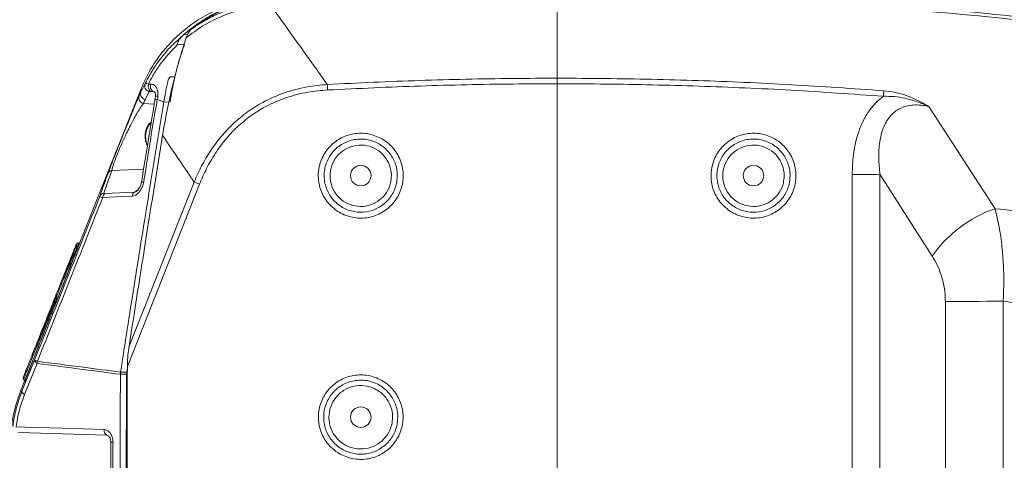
# Model space of a CAD drawing. Header units: millimetres. Extents: x 0 to 8410, y 0 to 5940.
# Tile 190 of 256: x 5117 to 5443, y 3149 to 3295. Entities that reach past the tile are written whole.
import ezdxf

# ---------------------------------------------------------------- set-up
doc = ezdxf.new("R2010")
doc.units = ezdxf.units.MM
doc.header["$LTSCALE"] = 10
doc.styles.add('SLDTEXTSTYLE0', font='TXT', dxfattribs={"width": 0.605})
doc.dimstyles.new('SLDDIMSTYLE0', dxfattribs={"dimtxt": 50, "dimasz": 50, "dimexe": 0, "dimexo": 0.0625, "dimgap": 12.5, "dimtad": 1, "dimtoh": 1, "dimdec": 1, "dimrnd": 1e-09, "dimzin": 12, "dimdsep": 46, "dimtxsty": 'SLDTEXTSTYLE0', "dimsah": 1, "dimcen": 0.09, "dimadec": 0, "dimazin": 0, "dimtfac": 1, "dimtofl": 0, "dimtmove": 0, "dimatfit": 3, "dimfxl": 1, "dimfrac": 2, "dimtolj": 1, "dimtzin": 12, "dimarcsym": 0})

# ---------------------------------------------------------------- blocks, each defined once
blk = doc.blocks.new('*D30')
at = {"color": 7, "linetype": 'Continuous', "lineweight": 0}
for p, q in [((5294.64, 2973.04), (5294.64, 3462.48)), ((6525.14, 3148.04), (6525.14, 3462.48)), ((5294.64, 3447.48), (6525.14, 3447.48))]:
    blk.add_line(p, q, dxfattribs=at)
for points in [[(5294.64, 3447.48), (5344.64, 3439.98), (5344.64, 3454.98)], [(6525.14, 3447.48), (6475.14, 3454.98), (6475.14, 3439.98)]]:
    blk.add_solid(points, dxfattribs=at)
at = {"color": 7, "linetype": 'Continuous', "lineweight": 0, "insert": (5804.86, 3511.93), "char_height": 50, "attachment_point": 1, "style": 'SLDTEXTSTYLE0'}
blk.add_mtext('1230,5', dxfattribs=at)
blk = doc.blocks.new('*D32')
at = {"color": 7, "linetype": 'Continuous', "lineweight": 0}
for p, q in [((5113.69, 3150.35), (5113.69, 3562.48)), ((6610.14, 3179.54), (6610.14, 3562.48)), ((5113.69, 3547.48), (6610.14, 3547.48))]:
    blk.add_line(p, q, dxfattribs=at)
for points in [[(5113.69, 3547.48), (5163.69, 3539.98), (5163.69, 3554.98)], [(6610.14, 3547.48), (6560.14, 3554.98), (6560.14, 3539.98)]]:
    blk.add_solid(points, dxfattribs=at)
at = {"color": 7, "linetype": 'Continuous', "lineweight": 0, "insert": (5756.89, 3611.93), "char_height": 50, "attachment_point": 1, "style": 'SLDTEXTSTYLE0'}
blk.add_mtext('1496,5', dxfattribs=at)
blk = doc.blocks.new('*D35')
at = {"color": 7, "linetype": 'Continuous', "lineweight": 0}
for p, q in [((5294.64, 3305.04), (4468.99, 3305.04)), ((4483.99, 3305.04), (4483.99, 1383.04)), ((4955.74, 1383.04), (4468.99, 1383.04))]:
    blk.add_line(p, q, dxfattribs=at)
for points in [[(4483.99, 3305.04), (4476.49, 3255.04), (4491.49, 3255.04)], [(4483.99, 1383.04), (4491.49, 1433.04), (4476.49, 1433.04)]]:
    blk.add_solid(points, dxfattribs=at)
at = {"color": 7, "linetype": 'Continuous', "lineweight": 0, "insert": (4419.54, 2267.66), "char_height": 50, "attachment_point": 1, "rotation": 90, "style": 'SLDTEXTSTYLE0'}
blk.add_mtext('1922', dxfattribs=at)

msp = doc.modelspace()

# ---------------------------------------------------------------- linework, layer by layer
at = {"color": 7, "linetype": 'Continuous', "lineweight": 0}
for p, q in [((5170.660125, 3289.372847), (5171.026943, 3289.696381)), ((5168.080976, 3275.642202), (5168.082198, 3275.641963)), ((5156.961499, 3271.809265), (5117.047931, 3171.598599)), ((5164.996186, 3270.465061), (5164.504265, 3267.420694)), ((5164.504265, 3267.420694), (5162.274288, 3268.250272)), ((5166.152144, 3267.403171), (5164.504265, 3267.420694)), ((5136.310108, 3220.62473), (5135.852603, 3220.62473)), ((5150.068823, 3177.244708), (5150.125014, 3177.9515)), ((5150.125574, 3177.955434), (5150.125014, 3177.9515)), ((5150.068823, 3177.244708), (5150.068773, 3177.240893))]:
    msp.add_line(p, q, dxfattribs=at)
at = {"color": 8, "linetype": 'Continuous', "lineweight": 0}
for p, q in [((5171.02704, 3289.696381), (5172.352416, 3289.774701)), ((5171.29034, 3286.58633), (5168.8304, 3286.32097)), ((5159.350144, 3273.353145), (5160.104653, 3273.329303)), ((5159.631977, 3270.834968), (5158.28391, 3268.221066)), ((5160.810785, 3270.890519), (5160.060288, 3270.922587)), ((5161.585221, 3270.432756), (5160.810785, 3270.890519)), ((5157.682625, 3266.892359), (5161.296898, 3266.740367)), ((5417.629404, 3265.929505), (5439.59297, 3232.087657)), ((5147.280354, 3244.759962), (5157.766258, 3245.200679)), ((5392.320378, 3133.242175), (5392.320378, 3243.369386)), ((5418.817921, 3216.373012), (5401.512904, 3243.471548)), ((5401.512904, 3243.471548), (5401.512904, 3133.159444)), ((5176.288729, 3240.224406), (5152.383203, 3179.792211)), ((5152.97438, 3186.50727), (5174.50623, 3240.913555)), ((5144.964639, 3237.148687), (5154.73864, 3237.609193)), ((5154.73864, 3237.609193), (5155.945131, 3238.322422)), ((5128.916745, 3202.196762), (5128.496406, 3202.196762)), ((5128.916745, 3202.853486), (5128.916745, 3202.196762)), ((5423.147542, 3132.26001), (5423.147542, 3201.294467)), ((5442.298664, 3201.412365), (5442.298664, 3065.056607)), ((5117.507483, 3171.598599), (5121.679186, 3181.930348)), ((5122.537583, 3180.851504), (5118.365871, 3170.50986)), ((5152.106633, 3177.233383), (5152.162807, 3177.940175)), ((5152.162807, 3177.940175), (5152.38191, 3179.332063)), ((5117.047931, 3171.598599), (5117.507483, 3171.598599)), ((5145.494699, 3157.033488), (5116.346644, 3157.962129)), ((5146.427145, 3156.482145), (5145.494699, 3157.033488))]:
    msp.add_line(p, q, dxfattribs=at)
at = {"color": 8, "linetype": 'Continuous', "lineweight": 0, "flags": 128}
for points in [[(5218.661589, 3271.399662), (5218.648149, 3271.64881), (5218.634812, 3271.895573), (5218.621654, 3272.138283), (5218.60878, 3272.375271), (5218.59627, 3272.604749), (5218.584215, 3272.825167), (5218.572697, 3273.035094), (5218.561796, 3273.232982)], [(5162.449555, 3269.400761), (5162.170483, 3269.390151), (5161.947837, 3269.361422), (5161.790041, 3269.315526), (5161.703056, 3269.254253), (5161.687022, 3269.217059)], [(5402.646197, 3269.311115), (5402.6653, 3269.560144), (5402.684284, 3269.806788), (5402.70297, 3270.049378), (5402.721299, 3270.286128), (5402.739061, 3270.515487), (5402.756197, 3270.735786), (5402.772589, 3270.945594), (5402.788056, 3271.143362)], [(5157.021331, 3240.743205), (5157.037901, 3240.78171), (5157.126116, 3240.845248), (5157.285293, 3240.892813), (5157.509392, 3240.922496), (5157.789903, 3240.933106)], [(5154.008778, 3236.240551), (5150.859196, 3236.092016), (5144.234866, 3235.779569)], [(5130.267972, 3207.225725), (5130.264691, 3207.199142), (5130.274589, 3207.168624), (5130.297203, 3207.135603), (5130.331477, 3207.101509), (5130.375808, 3207.068131), (5130.428125, 3207.036898), (5130.485983, 3207.00936), (5130.546676, 3206.986711)], [(5128.638042, 3203.091786), (5128.634762, 3203.065321), (5128.64466, 3203.034923), (5128.667274, 3203.002021), (5128.701548, 3202.968165), (5128.745879, 3202.934906), (5128.798195, 3202.903673), (5128.856052, 3202.876136), (5128.916745, 3202.853486)], [(5423.147542, 3201.294467), (5425.010813, 3201.320693), (5427.079601, 3201.344177), (5429.329319, 3201.364443), (5431.733204, 3201.38149), (5434.262676, 3201.394841), (5436.887665, 3201.404616), (5439.576967, 3201.410458), (5442.298664, 3201.412365)], [(5121.209019, 3183.569357), (5121.148325, 3183.592007), (5121.090468, 3183.619663), (5121.038151, 3183.650896), (5120.99382, 3183.684394), (5120.959546, 3183.718488), (5120.936932, 3183.751628), (5120.927034, 3183.782265), (5120.930314, 3183.808968)], [(5122.537583, 3180.851504), (5122.319315, 3181.008145), (5122.128847, 3181.162402), (5121.968646, 3181.312248), (5121.840786, 3181.455657), (5121.746924, 3181.59084), (5121.688274, 3181.716129), (5121.665597, 3181.829736), (5121.679186, 3181.930348)], [(5150.125014, 3177.9515), (5151.337983, 3177.944705), (5152.162807, 3177.940175)], [(5152.106633, 3177.233383), (5151.281809, 3177.238032), (5150.068823, 3177.244708)], [(5152.485313, 3079.272315), (5152.335493, 3091.515705), (5152.21495, 3103.760049), (5152.123691, 3116.004989), (5152.06171, 3128.250405), (5152.029017, 3140.49618), (5152.025605, 3152.742073), (5152.051477, 3164.987847), (5152.106633, 3177.233383)], [(5117.507483, 3171.598599), (5117.493207, 3171.496794), (5117.515397, 3171.381876), (5117.573762, 3171.255395), (5117.667544, 3171.1189), (5117.79552, 3170.97418), (5117.956026, 3170.823023), (5118.146972, 3170.667693), (5118.365871, 3170.50986)], [(5115.53696, 3159.8479), (5118.59999, 3159.750149), (5130.85213, 3159.359619), (5144.685013, 3158.918545)]]:
    msp.add_lwpolyline(points, dxfattribs=at)
at = {"color": 7, "linetype": 'Continuous', "lineweight": 0, "flags": 128}
msp.add_lwpolyline([(5150.068773, 3177.240893), (5150.013583, 3164.990232), (5149.987701, 3152.739212), (5149.991127, 3140.488193), (5150.023861, 3128.237173), (5150.085902, 3115.986511), (5150.17725, 3103.736446), (5150.297902, 3091.486857), (5150.447858, 3079.238221)], dxfattribs=at)
at = {"color": 7, "linetype": 'Continuous', "lineweight": 0}
for centre in [(5229.640959, 3243.044765), (5359.640959, 3243.044765), (5229.640959, 3163.044765)]:
    msp.add_circle(centre, 3.4, dxfattribs=at)
at = {"color": 8, "linetype": 'Continuous', "lineweight": 0}
for centre, radius, start, end in [((5160.123881, 3272.765257), 1.99198, 155.57887519, 255.70334308), ((5161.607794, 3272.693748), 2.351975, 163.71839208, 228.85553294), ((5162.364999, 3272.66215), 2.356747, 163.5557674, 228.74022886), ((5158.159657, 3268.818046), 1.983893, 159.56621439, 256.08675314), ((5158.761998, 3270.147281), 1.98466, 159.59073827, 256.06082661), ((5165.275024, 3255.966729), 6.860997, 136.54922702, 204.25499449), ((5147.650582, 3242.902215), 1.894279, 101.27074205, 157.67576913), ((5393.010375, 3594.904655), 351.535947, 269.8875394, 271.38593666), ((5135.755875, 3138.03507), 109.934402, 68.36451179, 69.36054434), ((5145.012856, 3235.397221), 1.901319, 101.38884261, 157.5591305), ((5146.089323, 3235.670151), 1.857682, 127.25930121, 176.62332086), ((5155.8628, 3236.130777), 1.85727, 127.24867818, 176.6115447), ((5453.224266, 3192.477012), 41.890517, 108.98998651, 145.21913076), ((5128.461383, 3201.932239), 0.266832, 82.45788126, 155.95613323), ((5129.03588, 3203.328386), 0.285551, 165.46311109, 261.28981453), ((5128.968183, 3202.668435), 0.474469, 263.77620876, 311.20079082), ((5128.898907, 3202.544027), 0.510775, 8.6300406, 79.42593587), ((5109.848429, 3149.779538), 34.25845, 68.05477261, 69.79754929), ((5127.188803, 3180.46035), 4.667639, 166.42822731, 175.1929038), ((5152.127329, 3175.934956), 2.005533, 82.99352585, 88.98638915), ((5152.093013, 3132.044735), 45.188651, 89.65137285, 89.98272993), ((5146.788467, 3158.705619), 2.114203, 174.21981872, 232.27002387), ((5147.408697, 3099.513176), 55.202401, 89.76318967, 90.5045576)]:
    msp.add_arc(centre, radius, start, end, dxfattribs=at)
at = {"color": 7, "linetype": 'Continuous', "lineweight": 0}
for centre, radius, start, end in [((5136.310297, 3221.087491), 0.462761, 269.97733374, 297.79850996), ((5161.640959, 3153.837378), 48, 158.28278217, 180)]:
    msp.add_arc(centre, radius, start, end, dxfattribs=at)
at = {"color": 8, "linetype": 'Continuous', "lineweight": 0}
for centre, major_axis, start_param, end_param in [((9073.802779, 2153.635014), (3929.230325, -1076.802932), 3.1017230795, 3.1031572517), ((8347.575756, 3974.783471), (3211.020015, 879.977879), 2.9681084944, 2.9761782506)]:
    msp.add_ellipse(centre, major_axis=major_axis, ratio=0.2467119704, start_param=start_param, end_param=end_param, dxfattribs=at)
at = {"color": 7, "linetype": 'Continuous', "lineweight": 0}
msp.add_ellipse((8277.427274, 3148.044765), major_axis=(0, 4000), ratio=0.7812856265, start_param=1.5628593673, end_param=1.5881568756, dxfattribs=at)
for points, knots in [([(5198.46761, 3301.954195), (5197.484063, 3301.883636), (5195.244508, 3301.722971), (5191.803378, 3301.121533), (5188.180829, 3300.227677), (5184.684274, 3299.062808), (5181.330247, 3297.656019), (5178.134821, 3296.022615), (5175.112111, 3294.183022), (5172.274504, 3292.157858), (5169.632571, 3289.969063), (5167.19495, 3287.639625), (5164.968518, 3285.193724), (5162.957423, 3282.657321), (5161.165764, 3280.057434), (5159.588622, 3277.425964), (5158.244811, 3274.790914), (5157.38381, 3272.919628), (5157.013228, 3271.920882), (5156.970972, 3271.807)], [0, 0, 0, 0, 0.054618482, 0.1243673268, 0.193240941, 0.2612447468, 0.3283729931, 0.3946099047, 0.4599280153, 0.5242871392, 0.5876335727, 0.6498981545, 0.7109922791, 0.7707997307, 0.8291705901, 0.8859099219, 0.9407404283, 0.9932429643, 1, 1, 1, 1]), ([(5198.457433, 3301.608846), (5196.363981, 3301.326237), (5192.177261, 3300.761045), (5185.915576, 3298.748505), (5179.693289, 3295.903764), (5175.700535, 3293.081964), (5173.704522, 3291.671321)], [0, 0, 0, 0, 0.2455746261, 0.4911276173, 0.7456102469, 1, 1, 1, 1]), ([(5183.646252, 3297.833845), (5182.823043, 3297.449748), (5181.210183, 3296.69721), (5178.831046, 3295.389028), (5177.291756, 3294.404278), (5176.517384, 3293.908879)], [0, 0, 0, 0, 0.3412587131, 0.6686066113, 1, 1, 1, 1]), ([(5176.517384, 3293.908879), (5175.557059, 3293.248083), (5173.691652, 3291.964502), (5171.897476, 3290.437346), (5171.026954, 3289.696381)], [0, 0, 0, 0, 0.5148069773, 1, 1, 1, 1]), ([(5171.84926, 3288.690016), (5171.037983, 3286.127108), (5169.415405, 3281.001216), (5167.33954, 3272.992514), (5165.503305, 3264.78834), (5164.528096, 3259.162991), (5164.040493, 3256.350324)], [0, 0, 0, 0, 0.2482628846, 0.4965330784, 0.7482671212, 1, 1, 1, 1]), ([(5168.8304, 3286.32097), (5168.832609, 3286.328004), (5168.993649, 3286.840933), (5169.448605, 3288.029467), (5170.211658, 3288.875569), (5170.660125, 3289.372847)], [0, 0, 0, 0, 0.0057000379, 0.4156228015, 1, 1, 1, 1]), ([(5173.704522, 3291.671321), (5173.347221, 3291.31989), (5172.583792, 3290.569003), (5172.104326, 3289.342493), (5171.84926, 3288.690016)], [0, 0, 0, 0, 0.4680215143, 1, 1, 1, 1]), ([(5168.080976, 3275.642202), (5167.765927, 3275.717971), (5167.353937, 3275.817055), (5166.83404, 3275.791997), (5166.575773, 3275.699957), (5166.356225, 3275.516543), (5165.99736, 3274.943828), (5165.53312, 3273.228815), (5165.221529, 3271.624965), (5164.996186, 3270.465061)], [0, 0, 0, 0, 0.165097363, 0.2158983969, 0.2509331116, 0.2862845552, 0.3302641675, 0.5156469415, 1, 1, 1, 1]), ([(5156.901924, 3270.839378), (5157.049434, 3271.158213), (5157.478271, 3272.085117), (5157.980589, 3272.993139), (5158.310121, 3273.588822)], [0, 0, 0, 0, 0.3439784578, 1, 1, 1, 1]), ([(5145.898281, 3243.621752), (5145.979149, 3243.840473), (5146.140802, 3244.277687), (5146.520655, 3245.271517), (5147.013123, 3246.541683), (5147.761635, 3248.453704), (5148.82123, 3251.135355), (5149.981125, 3254.049843), (5150.947006, 3256.46514), (5151.837221, 3258.683475), (5152.74915, 3260.945127), (5153.737428, 3263.381726), (5154.666079, 3265.649791), (5155.634618, 3267.984409), (5156.052155, 3268.941301), (5156.300599, 3269.510672)], [0, 0, 0, 0, 0.0523590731, 0.1046632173, 0.1574902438, 0.2102591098, 0.3010650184, 0.3849818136, 0.4419572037, 0.4990077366, 0.5755084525, 0.6521132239, 0.7523333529, 0.8526332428, 1, 1, 1, 1]), ([(5161.366006, 3270.714686), (5161.385701, 3270.706034), (5161.438464, 3270.682857), (5161.5734, 3270.514082), (5161.705855, 3270.090531), (5161.753581, 3269.624976), (5161.686425, 3269.307731), (5161.666827, 3269.215152)], [0, 0, 0, 0, 0.16061550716, 0.43031047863, 0.6611669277, 0.90112134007, 1, 1, 1, 1]), ([(5161.688646, 3269.216702), (5161.646885, 3268.952056), (5161.585767, 3268.564738), (5161.529447, 3268.175897), (5161.511609, 3268.052742)], [0, 0, 0, 0, 0.6832785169, 1, 1, 1, 1]), ([(5164.504265, 3267.420694), (5162.736314, 3256.692608), (5159.38946, 3236.383601), (5154.603376, 3206.55839), (5151.61207, 3187.450753), (5150.125574, 3177.955434)], [0, 0, 0, 0, 0.36032561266, 0.68212123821, 1, 1, 1, 1]), ([(5161.514288, 3268.053338), (5160.852493, 3264.073457), (5159.339828, 3254.976625), (5157.868834, 3245.861732), (5157.041402, 3240.734622)], [0, 0, 0, 0, 0.43750195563, 1, 1, 1, 1]), ([(5162.280785, 3268.247888), (5162.099478, 3268.238861), (5161.736867, 3268.220808), (5161.503042, 3268.137385), (5161.533732, 3268.06472), (5161.5401, 3268.049643)], [0, 0, 0, 0, 0.44212391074, 0.88424540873, 1, 1, 1, 1]), ([(5160.300789, 3260.724113), (5160.114524, 3260.597743), (5159.671953, 3260.297485), (5159.112682, 3259.523936), (5158.632442, 3258.494506), (5158.344499, 3257.298269), (5158.23621, 3256.227347), (5158.30376, 3255.595098), (5158.326516, 3255.382106)], [0, 0, 0, 0, 0.13605994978, 0.3232809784, 0.51541060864, 0.70874204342, 0.90188083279, 1, 1, 1, 1]), ([(5164.040493, 3256.350324), (5162.231974, 3245.153021), (5158.476293, 3221.900014), (5154.852937, 3198.591666), (5152.97438, 3186.50727)], [0, 0, 0, 0, 0.48154214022, 1, 1, 1, 1]), ([(5158.326516, 3255.382106), (5158.339425, 3255.174217), (5158.378639, 3254.542732), (5158.608262, 3253.664594), (5158.895436, 3253.101592), (5159.011615, 3252.873823)], [0, 0, 0, 0, 0.2261410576, 0.6869275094, 1, 1, 1, 1]), ([(5157.019677, 3240.739867), (5157.019396, 3240.735895), (5156.995602, 3240.398362), (5156.778713, 3239.734278), (5156.387264, 3238.87977), (5155.944228, 3238.277267), (5155.585923, 3237.946479), (5155.449235, 3237.872649), (5155.413033, 3237.853095)], [0, 0, 0, 0, 0.0035397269, 0.3007475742, 0.5573016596, 0.7763169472, 0.9407566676, 1, 1, 1, 1]), ([(5136.774609, 3220.9398), (5136.728298, 3220.840123), (5136.635722, 3220.640866), (5136.007681, 3219.100559), (5135.079627, 3216.795748), (5133.865427, 3213.761623), (5132.472288, 3210.267572), (5131.293182, 3207.300707), (5130.447036, 3205.164424), (5129.853357, 3203.660964), (5129.543643, 3202.870662), (5129.381251, 3202.456281)], [0, 0, 0, 0, 0.1186921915, 0.2372677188, 0.3603830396, 0.4907747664, 0.6315048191, 0.776125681, 0.8483078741, 0.9204629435, 1, 1, 1, 1]), ([(5130.267972, 3207.225725), (5130.28821, 3207.276756), (5130.71167, 3208.34454), (5131.60043, 3210.581758), (5132.883499, 3213.799528), (5134.00354, 3216.597739), (5134.862039, 3218.729106), (5135.44483, 3220.158028), (5135.530864, 3220.343167), (5135.573903, 3220.435783)], [0, 0, 0, 0, 0.0092484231, 0.1935186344, 0.3730053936, 0.5392067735, 0.6961772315, 0.8480102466, 1, 1, 1, 1]), ([(5135.852603, 3220.62473), (5135.852603, 3220.62473), (5135.852604, 3220.624731), (5135.70372, 3220.293994), (5135.146835, 3218.877138), (5134.280556, 3216.657772), (5133.334157, 3214.218535), (5132.684191, 3212.534495), (5132.434258, 3211.886928)], [0, 0, 0, 0, 0.0000040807, 0.2083579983, 0.4163165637, 0.6310880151, 0.8581416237, 1, 1, 1, 1]), ([(5128.759471, 3203.400061), (5128.866605, 3203.673773), (5129.216737, 3204.568312), (5129.762411, 3205.94963), (5130.196962, 3207.046488), (5130.267972, 3207.225725)], [0, 0, 0, 0, 0.2694541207, 0.8806217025, 1, 1, 1, 1]), ([(5129.381251, 3202.456281), (5129.225097, 3202.072134), (5128.912731, 3201.303697), (5128.263201, 3199.691699), (5127.467155, 3197.707743), (5126.524795, 3195.351995), (5125.517657, 3192.829418), (5124.484653, 3190.238372), (5123.451124, 3187.642924), (5122.470797, 3185.178113), (5121.562491, 3182.890873), (5120.756045, 3180.856226), (5120.046254, 3179.06028), (5119.452885, 3177.552676), (5118.980288, 3176.343269), (5118.637556, 3175.455158), (5118.425187, 3174.889191), (5118.406375, 3174.816195), (5118.396969, 3174.779698)], [0, 0, 0, 0, 0.0576722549, 0.1153661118, 0.1851579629, 0.2549736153, 0.3242097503, 0.3934618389, 0.4613234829, 0.5291691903, 0.5916308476, 0.6540822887, 0.7130335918, 0.7719627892, 0.8289419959, 0.8859054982, 0.9429549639, 1, 1, 1, 1]), ([(5120.930314, 3183.808968), (5121.221533, 3184.542567), (5121.819951, 3186.05002), (5122.785547, 3188.477307), (5123.759493, 3190.922533), (5124.704168, 3193.291242), (5125.581043, 3195.486863), (5126.387149, 3197.501112), (5127.104502, 3199.288831), (5127.736458, 3200.857379), (5128.057312, 3201.646489), (5128.217703, 3202.040956)], [0, 0, 0, 0, 0.11257707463, 0.23133161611, 0.35011446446, 0.46226304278, 0.57438897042, 0.68066084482, 0.78690800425, 0.89347778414, 1, 1, 1, 1]), ([(5128.217703, 3202.040956), (5128.237819, 3202.090537), (5128.278002, 3202.18958), (5128.370635, 3202.420136), (5128.476819, 3202.685913), (5128.570186, 3202.920451), (5128.621739, 3203.050621), (5128.638042, 3203.091786)], [0, 0, 0, 0, 0.21416012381, 0.42779913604, 0.65317788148, 0.89032155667, 1, 1, 1, 1]), ([(5128.638042, 3203.091786), (5128.667016, 3203.165043), (5128.714231, 3203.284418), (5128.746864, 3203.367835), (5128.759471, 3203.400061)], [0, 0, 0, 0, 0.61368162, 1, 1, 1, 1]), ([(5152.97438, 3186.50727), (5152.838782, 3185.530679), (5152.566421, 3183.56911), (5152.405611, 3181.311014), (5152.386962, 3180.04701), (5152.383203, 3179.792211)], [0, 0, 0, 0, 0.4418459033, 0.8874865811, 1, 1, 1, 1]), ([(5117.826068, 3175.856993), (5117.829714, 3175.875094), (5117.838322, 3175.91784), (5117.988049, 3176.32324), (5118.273814, 3177.068619), (5118.685347, 3178.124785), (5119.21096, 3179.463476), (5119.846571, 3181.073821), (5120.438536, 3182.569133), (5120.813378, 3183.514156), (5120.930314, 3183.808968)], [0, 0, 0, 0, 0.1000397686, 0.2362466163, 0.3724794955, 0.5091390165, 0.6458302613, 0.7901494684, 0.9345343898, 1, 1, 1, 1]), ([(5117.91333, 3175.520942), (5117.923098, 3175.511123), (5117.959037, 3175.474999), (5118.012688, 3175.454694), (5118.051089, 3175.451081), (5118.052316, 3175.450966)], [0, 0, 0, 0, 0.2654307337, 0.97654281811, 1, 1, 1, 1]), ([(5118.03836, 3175.443933), (5118.066457, 3175.439946), (5118.15777, 3175.426989), (5118.275358, 3175.337908), (5118.364144, 3175.230291), (5118.388242, 3175.16333), (5118.396356, 3175.140783)], [0, 0, 0, 0, 0.1696870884, 0.5514658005, 0.8489759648, 1, 1, 1, 1]), ([(5114.4593, 3159.98821), (5114.785158, 3161.973002), (5115.444866, 3165.991268), (5116.814413, 3169.714453), (5117.507483, 3171.598599)], [0, 0, 0, 0, 0.4939424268, 1, 1, 1, 1]), ([(5146.088235, 3156.835005), (5146.142539, 3156.801585), (5146.262831, 3156.727554), (5146.546534, 3156.362463), (5146.788562, 3155.783828), (5146.926841, 3155.193637), (5146.90608, 3154.822848), (5146.900041, 3154.714987)], [0, 0, 0, 0, 0.1803017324, 0.3993966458, 0.6318630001, 0.8929103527, 1, 1, 1, 1]), ([(5146.925094, 3154.713556), (5146.923597, 3154.150452), (5146.894152, 3143.067412), (5146.907691, 3130.634695), (5147.009236, 3118.76706), (5147.020776, 3117.418453)], [0, 0, 0, 0, 0.04529560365, 0.89150994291, 1, 1, 1, 1])]:
    msp.add_open_spline(points, degree=3, knots=knots, dxfattribs=at)
at = {"color": 8, "linetype": 'Continuous', "lineweight": 0}
for points, knots in [([(5199.773258, 3300.517842), (5214.762694, 3301.338305), (5244.74495, 3302.979416), (5289.784459, 3303.724322), (5334.946892, 3303.219068), (5380.195142, 3301.291008), (5425.499729, 3298.08998), (5455.595043, 3294.796688), (5470.64097, 3293.150231)], [0, 0, 0, 0, 0.1659693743, 0.3319762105, 0.497945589, 0.6652842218, 0.8326613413, 1, 1, 1, 1]), ([(5470.64097, 3292.074964), (5455.722179, 3293.709813), (5425.881213, 3296.979884), (5380.960272, 3300.17406), (5335.848461, 3302.126398), (5290.573467, 3302.662349), (5245.172898, 3301.929887), (5214.950411, 3300.278052), (5199.840909, 3299.452231)], [0, 0, 0, 0, 0.1659687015, 0.3319750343, 0.4979436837, 0.6652829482, 0.8326607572, 1, 1, 1, 1]), ([(5198.403163, 3299.344942), (5195.853092, 3299.03237), (5190.680955, 3298.398402), (5183.630386, 3295.954024), (5177.247, 3292.751406), (5173.660309, 3290.052693), (5171.84926, 3288.690016)], [0, 0, 0, 0, 0.2647929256, 0.5370617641, 0.7662458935, 1, 1, 1, 1]), ([(5173.704522, 3291.671321), (5175.145721, 3292.628581), (5178.045247, 3294.554476), (5183.568766, 3297.220065), (5189.05004, 3299.024595), (5194.313317, 3300.068791), (5197.022074, 3300.309111), (5198.376438, 3300.42927)], [0, 0, 0, 0, 0.1956717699, 0.393669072, 0.6923520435, 0.8461776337, 1, 1, 1, 1]), ([(5199.840909, 3299.452231), (5201.771046, 3296.749728), (5206.676703, 3289.881019), (5212.917948, 3281.140342), (5217.229956, 3275.098967), (5218.561796, 3273.232982)], [0, 0, 0, 0, 0.309544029, 0.7867404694, 1, 1, 1, 1]), ([(5158.310121, 3273.588822), (5158.995657, 3274.905002), (5160.372686, 3277.5488), (5163.108646, 3281.55095), (5166.456512, 3285.608804), (5169.252517, 3288.112432), (5170.660125, 3289.372847)], [0, 0, 0, 0, 0.2204395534, 0.4427947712, 0.7194831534, 1, 1, 1, 1]), ([(5168.8304, 3286.32097), (5167.071488, 3284.456996), (5164.346984, 3281.569755), (5161.332336, 3277.097069), (5160.012664, 3274.6045), (5159.350144, 3273.353145)], [0, 0, 0, 0, 0.4756408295, 0.7367538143, 1, 1, 1, 1]), ([(5168.082198, 3275.641963), (5168.158001, 3275.952237), (5168.537131, 3277.50407), (5169.528657, 3281.215052), (5170.603028, 3284.490752), (5171.29034, 3286.58633)], [0, 0, 0, 0, 0.08259659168, 0.41310578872, 1, 1, 1, 1]), ([(5166.540509, 3267.399118), (5166.756886, 3268.776088), (5167.194528, 3271.561133), (5167.783302, 3274.271755), (5168.080976, 3275.642202)], [0, 0, 0, 0, 0.4944161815, 1, 1, 1, 1]), ([(5158.310121, 3273.588822), (5158.373601, 3273.596542), (5158.492529, 3273.611007), (5158.972698, 3273.476555), (5159.283058, 3273.375079), (5159.350144, 3273.353145)], [0, 0, 0, 0, 0.4729614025, 0.8860782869, 1, 1, 1, 1]), ([(5160.104653, 3273.329303), (5160.295528, 3273.309653), (5160.832622, 3273.25436), (5161.607104, 3272.81244), (5162.246192, 3271.92468), (5162.572183, 3270.739964), (5162.490574, 3269.848727), (5162.449555, 3269.400761)], [0, 0, 0, 0, 0.1197793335, 0.337039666, 0.5555150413, 0.7765865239, 1, 1, 1, 1]), ([(5174.50623, 3240.913555), (5175.296124, 3242.706845), (5176.877601, 3246.297258), (5179.887716, 3251.360491), (5183.399063, 3256.116246), (5187.491828, 3260.427818), (5192.098351, 3264.22374), (5197.664411, 3267.742923), (5204.271852, 3270.604288), (5211.491999, 3272.545496), (5216.320147, 3273.014998), (5218.561796, 3273.232982)], [0, 0, 0, 0, 0.1016122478, 0.2034416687, 0.3049402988, 0.4078361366, 0.5111179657, 0.6139644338, 0.7485725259, 0.8832653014, 1, 1, 1, 1]), ([(5218.561796, 3273.232982), (5228.771011, 3273.718271), (5249.190643, 3274.688908), (5279.850301, 3275.3031), (5310.558086, 3275.304683), (5341.301569, 3274.612108), (5372.069909, 3273.301099), (5392.549078, 3271.862579), (5402.788056, 3271.143362)], [0, 0, 0, 0, 0.1663064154, 0.3326324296, 0.4989387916, 0.6659525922, 0.8329861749, 1, 1, 1, 1]), ([(5402.646197, 3269.311115), (5392.464033, 3270.027222), (5372.098511, 3271.45952), (5341.500974, 3272.768549), (5310.841416, 3273.466761), (5280.130402, 3273.472439), (5249.380485, 3272.860288), (5228.900818, 3271.886518), (5218.661589, 3271.399662)], [0, 0, 0, 0, 0.1663060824, 0.33263166, 0.4989376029, 0.6659517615, 0.8329857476, 1, 1, 1, 1]), ([(5156.300599, 3269.510672), (5156.4382, 3269.816187), (5156.637755, 3270.25926), (5156.83934, 3270.701943), (5156.901924, 3270.839378)], [0, 0, 0, 0, 0.68953893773, 1, 1, 1, 1]), ([(5156.901924, 3270.839378), (5156.920917, 3271.131838), (5156.958124, 3271.704765), (5156.962633, 3271.774921), (5156.96484, 3271.809265)], [0, 0, 0, 0, 0.5104659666, 1, 1, 1, 1]), ([(5160.060288, 3270.922587), (5160.034688, 3270.923362), (5159.916184, 3270.926949), (5159.727596, 3270.911993), (5159.665167, 3270.861703), (5159.631977, 3270.834968)], [0, 0, 0, 0, 0.1143109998, 0.5291354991, 1, 1, 1, 1]), ([(5161.357494, 3270.69895), (5161.272427, 3270.755647), (5161.106693, 3270.866109), (5160.90766, 3270.882528), (5160.810785, 3270.890519)], [0, 0, 0, 0, 0.5132744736, 1, 1, 1, 1]), ([(5162.449555, 3269.400761), (5162.476884, 3268.826771), (5162.504213, 3268.252772), (5162.267795, 3268.252775), (5162.267791, 3268.252775)], [0, 0, 0, 0, 0.9999842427, 1, 1, 1, 1]), ([(5218.661589, 3271.399662), (5216.49002, 3271.211873), (5211.821376, 3270.808147), (5204.835144, 3268.988776), (5198.451032, 3266.258932), (5193.085363, 3262.868197), (5188.65861, 3259.198118), (5184.734138, 3255.015486), (5181.381713, 3250.391048), (5178.520997, 3245.460941), (5177.032286, 3241.968668), (5176.288729, 3240.224406)], [0, 0, 0, 0, 0.1170064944, 0.251551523, 0.3860020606, 0.4886063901, 0.5916710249, 0.6943318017, 0.7960631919, 0.89814109, 1, 1, 1, 1]), ([(5392.320378, 3243.369386), (5392.390883, 3245.565433), (5392.531761, 3249.953374), (5393.73395, 3255.69204), (5395.507697, 3260.454458), (5397.494664, 3264.020187), (5399.884896, 3266.992387), (5401.6682, 3268.588379), (5402.631688, 3269.300393), (5402.646197, 3269.311115)], [0, 0, 0, 0, 0.2275623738, 0.4546944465, 0.6041188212, 0.7533312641, 0.8757805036, 0.9981294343, 1, 1, 1, 1]), ([(5417.629404, 3265.929505), (5417.61801, 3265.934831), (5416.376273, 3266.515295), (5413.823184, 3267.582985), (5410.021837, 3268.666409), (5406.261197, 3269.287947), (5403.85986, 3269.303337), (5402.646197, 3269.311115)], [0, 0, 0, 0, 0.0024910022, 0.2714848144, 0.5442211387, 0.7696440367, 1, 1, 1, 1]), ([(5402.788056, 3271.143362), (5404.038391, 3270.997927), (5406.576253, 3270.70273), (5410.361376, 3269.588506), (5414.070484, 3267.993387), (5416.451663, 3266.651934), (5417.619361, 3265.935666), (5417.629404, 3265.929505)], [0, 0, 0, 0, 0.2309687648, 0.4688080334, 0.7309587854, 0.9976861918, 1, 1, 1, 1]), ([(5157.682625, 3266.892359), (5157.316082, 3266.412992), (5156.703635, 3265.612033), (5155.522833, 3263.638028), (5154.463735, 3261.719595), (5153.382095, 3259.631337), (5152.432409, 3257.707846), (5151.526134, 3255.7939), (5150.583387, 3253.729558), (5149.489875, 3251.213358), (5148.578771, 3248.939205), (5148.000506, 3247.354778), (5147.753555, 3246.610844), (5147.440465, 3245.594294), (5147.357383, 3245.161359), (5147.280354, 3244.759962)], [0, 0, 0, 0, 0.1520353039, 0.2540312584, 0.3584069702, 0.4351248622, 0.5136401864, 0.5693779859, 0.6265860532, 0.7078791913, 0.7948245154, 0.8408809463, 0.8887866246, 0.8968880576, 1, 1, 1, 1]), ([(5162.280785, 3268.247888), (5162.280781, 3268.247848), (5162.157279, 3266.930478), (5160.823213, 3260.581742), (5159.530755, 3251.409129), (5158.232383, 3243.595844), (5157.789903, 3240.933106)], [0, 0, 0, 0, 0.0000042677, 0.14148577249, 0.70742148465, 1, 1, 1, 1]), ([(5417.629404, 3265.929505), (5416.976118, 3266.064606), (5415.528928, 3266.363886), (5413.233273, 3266.50662), (5410.94485, 3266.290854), (5408.8884, 3265.679296), (5407.439404, 3264.935344), (5406.10928, 3263.98132), (5404.913676, 3262.822031), (5403.95331, 3261.485042), (5402.953933, 3259.702385), (5402.061169, 3257.403581), (5401.254997, 3253.52019), (5400.982421, 3248.830311), (5401.335941, 3245.259169), (5401.512904, 3243.471548)], [0, 0, 0, 0, 0.0589807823, 0.1306569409, 0.2021707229, 0.2602427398, 0.3182549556, 0.3442665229, 0.4039822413, 0.4637874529, 0.4887310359, 0.5844481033, 0.6804532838, 0.8400432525, 1, 1, 1, 1]), ([(5174.50623, 3240.913555), (5172.952648, 3243.205917), (5169.463225, 3248.354675), (5165.97543, 3253.497319), (5164.040493, 3256.350324)], [0, 0, 0, 0, 0.4452261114, 1, 1, 1, 1]), ([(5219.671985, 3233.101413), (5219.280538, 3233.524152), (5218.352113, 3234.526792), (5217.188478, 3236.356395), (5216.239117, 3238.53601), (5215.682289, 3240.850066), (5215.512329, 3243.223444), (5215.752218, 3245.591299), (5216.378377, 3247.887726), (5217.389108, 3250.043004), (5218.7409, 3252.002682), (5220.408532, 3253.701823), (5222.33294, 3255.103404), (5224.468971, 3256.154442), (5226.748345, 3256.839958), (5229.111263, 3257.125002), (5231.488314, 3257.017723), (5233.8121, 3256.505397), (5236.199355, 3255.54488), (5238.369736, 3254.143832), (5240.228079, 3252.362873), (5241.651644, 3250.45514), (5242.726912, 3248.332205), (5243.438481, 3246.061259), (5243.750155, 3243.701878), (5243.669367, 3241.323063), (5243.181875, 3238.993181), (5242.317558, 3236.775102), (5241.085652, 3234.738029), (5239.535547, 3232.931288), (5237.698607, 3231.417096), (5235.637845, 3230.225677), (5233.403618, 3229.404723), (5231.064921, 3228.962289), (5228.685588, 3228.927289), (5226.331519, 3229.282155), (5224.079032, 3230.040429), (5221.768738, 3231.236166), (5220.42429, 3232.432171), (5219.671985, 3233.101413)], [0, 0, 0, 0, 0.01956723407, 0.04640905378, 0.07325028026, 0.10009779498, 0.12694465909, 0.1537984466, 0.18065374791, 0.20751358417, 0.23437225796, 0.26123153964, 0.28809023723, 0.31494219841, 0.34179439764, 0.36863720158, 0.39548003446, 0.42231617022, 0.44915216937, 0.48259466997, 0.5094481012, 0.53630038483, 0.56314999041, 0.58999829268, 0.61685257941, 0.64370535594, 0.67056332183, 0.69742047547, 0.72427683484, 0.75113411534, 0.77798675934, 0.80483949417, 0.83168793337, 0.85853598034, 0.88537906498, 0.91222220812, 0.93906155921, 0.9659010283, 1, 1, 1, 1]), ([(5349.671988, 3233.101413), (5349.28054, 3233.524152), (5348.352116, 3234.526792), (5347.18848, 3236.356395), (5346.239123, 3238.536011), (5345.682279, 3240.850064), (5345.512334, 3243.223445), (5345.752223, 3245.591297), (5346.378368, 3247.887729), (5347.389113, 3250.043003), (5348.740902, 3252.002679), (5350.408528, 3253.701828), (5352.332942, 3255.103402), (5354.468973, 3256.154443), (5356.748345, 3256.839957), (5359.111263, 3257.125003), (5361.488312, 3257.017724), (5363.812098, 3256.505395), (5366.199351, 3255.544881), (5368.369729, 3254.143828), (5370.228084, 3252.362881), (5371.651627, 3250.455131), (5372.72692, 3248.33221), (5373.438481, 3246.061259), (5373.750162, 3243.701878), (5373.669358, 3241.323063), (5373.181877, 3238.993183), (5372.317574, 3236.775093), (5371.085636, 3234.738038), (5369.535545, 3232.931285), (5367.698602, 3231.417096), (5365.637842, 3230.225679), (5363.403619, 3229.404722), (5361.064921, 3228.962289), (5358.685591, 3228.927287), (5356.33152, 3229.282159), (5354.079032, 3230.040425), (5351.768734, 3231.236165), (5350.42429, 3232.432171), (5349.671988, 3233.101413)], [0, 0, 0, 0, 0.019567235, 0.0464090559, 0.0732502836, 0.1000978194, 0.1269446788, 0.1537984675, 0.1806537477, 0.2075136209, 0.2343722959, 0.2612315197, 0.2880902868, 0.3149422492, 0.3417944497, 0.368637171, 0.3954800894, 0.4223161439, 0.4491521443, 0.4825946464, 0.5094481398, 0.5363003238, 0.5631500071, 0.5899983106, 0.6168525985, 0.6437053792, 0.6705633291, 0.6974204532, 0.7242769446, 0.7511341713, 0.7779868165, 0.8048395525, 0.8316879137, 0.8585359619, 0.8853791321, 0.9122221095, 0.9390616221, 0.9659010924, 1, 1, 1, 1]), ([(5241.750946, 3243.044779), (5241.687583, 3242.080381), (5241.579383, 3240.43355), (5240.81388, 3238.22127), (5239.858198, 3236.41063), (5238.600079, 3234.792264), (5237.096728, 3233.403805), (5235.377925, 3232.293223), (5232.884073, 3231.212948), (5229.475411, 3230.680477), (5225.417862, 3231.424917), (5222.419936, 3233.132188), (5220.471662, 3235.027185), (5219.258738, 3236.675182), (5218.345029, 3238.506948), (5217.69565, 3240.626311), (5217.45859, 3242.84088), (5217.645718, 3245.054139), (5218.154676, 3247.04577), (5218.99794, 3248.920859), (5220.139301, 3250.632175), (5221.558041, 3252.122058), (5223.203039, 3253.35751), (5225.035671, 3254.29153), (5226.996276, 3254.909999), (5229.033262, 3255.182113), (5231.085952, 3255.114873), (5233.095945, 3254.695998), (5235.008907, 3253.952189), (5236.765649, 3252.891096), (5238.324018, 3251.555276), (5239.630048, 3249.971843), (5240.65928, 3248.194534), (5241.363723, 3246.267202), (5241.704878, 3244.526457), (5241.738506, 3243.444875), (5241.750946, 3243.044779)], [0, 0, 0, 0, 0.0379752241, 0.0648474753, 0.0917183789, 0.1185486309, 0.1453777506, 0.1721666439, 0.198955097, 0.2522922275, 0.305612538, 0.3589523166, 0.3857419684, 0.4125311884, 0.4393623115, 0.466194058, 0.4996889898, 0.5266098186, 0.5535304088, 0.5804758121, 0.6074213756, 0.6343777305, 0.6613344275, 0.6882760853, 0.7152173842, 0.7421299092, 0.7690423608, 0.7959321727, 0.8228218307, 0.8497079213, 0.8765940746, 0.9034913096, 0.9303884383, 0.9572968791, 0.9842033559, 1, 1, 1, 1]), ([(5239.799073, 3243.0356), (5239.787203, 3243.37106), (5239.735046, 3244.84517), (5238.996112, 3247.414387), (5237.014976, 3250.263346), (5234.19586, 3252.295136), (5230.866643, 3253.279936), (5227.39626, 3253.106696), (5224.176249, 3251.791592), (5221.571507, 3249.481211), (5219.877852, 3246.438556), (5219.362703, 3243.430154), (5219.673327, 3240.439737), (5220.793346, 3237.605825), (5223.069948, 3234.980994), (5226.086098, 3233.256154), (5229.503386, 3232.627167), (5232.936084, 3233.165033), (5236.003774, 3234.81114), (5238.33635, 3237.380045), (5239.6174, 3240.275957), (5239.745817, 3242.226641), (5239.799073, 3243.0356)], [0, 0, 0, 0, 0.0158344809, 0.0695813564, 0.1232221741, 0.1768171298, 0.2303936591, 0.2840077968, 0.3376931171, 0.391438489, 0.4452080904, 0.4989756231, 0.5325705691, 0.5862440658, 0.6398827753, 0.6935021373, 0.7471217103, 0.8007589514, 0.8544318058, 0.90815183, 0.9619100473, 1, 1, 1, 1]), ([(5371.750934, 3243.044779), (5371.687571, 3242.080382), (5371.579372, 3240.433554), (5370.813895, 3238.221265), (5369.858198, 3236.410633), (5368.600083, 3234.79226), (5367.096724, 3233.40381), (5365.377929, 3232.293223), (5362.884079, 3231.212945), (5359.475413, 3230.680478), (5355.417862, 3231.424914), (5352.419933, 3233.132185), (5350.471674, 3235.027193), (5349.258729, 3236.675175), (5348.345034, 3238.506951), (5347.695652, 3240.626311), (5347.458593, 3242.84088), (5347.645721, 3245.054139), (5348.154679, 3247.04577), (5348.997942, 3248.920859), (5350.139304, 3250.632172), (5351.558036, 3252.122063), (5353.20304, 3253.357505), (5355.035669, 3254.291534), (5356.996277, 3254.909998), (5359.033262, 3255.182114), (5361.085952, 3255.114872), (5363.095944, 3254.696002), (5365.008905, 3253.952185), (5366.765651, 3252.891099), (5368.324021, 3251.555279), (5369.630042, 3249.971841), (5370.659278, 3248.194534), (5371.363709, 3246.2672), (5371.704901, 3244.526459), (5371.738504, 3243.444875), (5371.750934, 3243.044779)], [0, 0, 0, 0, 0.0379752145, 0.0648474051, 0.0917183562, 0.1185486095, 0.1453778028, 0.1721666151, 0.1989549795, 0.2522922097, 0.3056126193, 0.3589523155, 0.3857418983, 0.4125312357, 0.4393623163, 0.4661940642, 0.4996889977, 0.5266098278, 0.5535304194, 0.5804758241, 0.607421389, 0.6343776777, 0.6613344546, 0.6882760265, 0.7152174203, 0.7421299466, 0.7690423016, 0.795932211, 0.822821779, 0.8497079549, 0.8765941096, 0.9034912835, 0.9303884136, 0.9572968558, 0.9842033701, 1, 1, 1, 1]), ([(5369.79909, 3243.0356), (5369.787213, 3243.37106), (5369.735018, 3244.845168), (5368.996126, 3247.414389), (5367.014975, 3250.263348), (5364.195859, 3252.295132), (5360.866643, 3253.279937), (5357.396262, 3253.106696), (5354.176252, 3251.791592), (5351.57151, 3249.481211), (5349.877853, 3246.438556), (5349.362711, 3243.430156), (5349.673315, 3240.439733), (5350.793363, 3237.605834), (5353.069942, 3234.980986), (5356.086098, 3233.256159), (5359.503383, 3232.627166), (5362.936081, 3233.165035), (5366.003774, 3234.811138), (5368.336357, 3237.380043), (5369.617386, 3240.275961), (5369.745826, 3242.226641), (5369.79909, 3243.0356)], [0, 0, 0, 0, 0.0158345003, 0.0695813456, 0.1232221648, 0.1768172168, 0.2303936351, 0.2840077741, 0.3376930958, 0.3914384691, 0.4452080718, 0.4989756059, 0.5325705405, 0.5862441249, 0.6398826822, 0.6935021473, 0.7471216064, 0.8007588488, 0.8544318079, 0.9081518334, 0.9619100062, 1, 1, 1, 1]), ([(5143.255517, 3236.123011), (5143.381021, 3236.491232), (5144.008542, 3238.332345), (5144.884922, 3240.831008), (5145.660368, 3242.96655), (5145.898281, 3243.621752)], [0, 0, 0, 0, 0.1477012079, 0.7385079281, 1, 1, 1, 1]), ([(5157.789903, 3240.933106), (5157.661649, 3240.37506), (5157.423771, 3239.34003), (5156.699097, 3238.013775), (5155.871332, 3237.05577), (5154.954405, 3236.405688), (5154.324286, 3236.295649), (5154.008778, 3236.240551)], [0, 0, 0, 0, 0.2534899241, 0.4701583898, 0.6547648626, 0.8271370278, 1, 1, 1, 1]), ([(5144.63741, 3237.261102), (5144.63644, 3237.257865), (5144.628287, 3237.23063), (5144.647083, 3237.18559), (5144.759282, 3237.146834), (5144.896252, 3237.14807), (5144.964639, 3237.148687)], [0, 0, 0, 0, 0.0416229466, 0.3502015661, 0.6755645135, 1, 1, 1, 1]), ([(5154.73864, 3237.609193), (5154.874629, 3237.632953), (5155.041935, 3237.662184), (5155.271326, 3237.761411), (5155.35488, 3237.821944), (5155.408079, 3237.860486)], [0, 0, 0, 0, 0.6120224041, 0.7529737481, 1, 1, 1, 1]), ([(5121.679186, 3181.930348), (5125.284604, 3190.983974), (5132.478487, 3209.048654), (5139.668822, 3227.112414), (5143.255517, 3236.123011)], [0, 0, 0, 0, 0.501178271, 1, 1, 1, 1]), ([(5144.234866, 3235.779569), (5140.64682, 3226.76329), (5133.454168, 3208.689114), (5126.257913, 3190.614027), (5122.6515, 3181.555674)], [0, 0, 0, 0, 0.4988487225, 1, 1, 1, 1]), ([(5144.234866, 3235.779569), (5144.047289, 3235.823915), (5143.667276, 3235.913757), (5143.341282, 3236.02871), (5143.252997, 3236.093184), (5143.255254, 3236.1199), (5143.255517, 3236.123011)], [0, 0, 0, 0, 0.3217348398, 0.651804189, 0.9594622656, 1, 1, 1, 1]), ([(5439.59297, 3232.087657), (5440.067319, 3230.144375), (5441.02738, 3226.211256), (5441.926412, 3219.775363), (5442.424585, 3213.187431), (5442.542592, 3207.109922), (5442.372751, 3203.14285), (5442.298664, 3201.412365)], [0, 0, 0, 0, 0.2210727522, 0.4474416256, 0.6439946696, 0.8447061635, 1, 1, 1, 1]), ([(5439.59297, 3232.087657), (5444.450357, 3231.5737), (5454.809622, 3230.477592), (5465.149427, 3229.210777), (5470.64097, 3228.537962)], [0, 0, 0, 0, 0.4688929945, 1, 1, 1, 1]), ([(5130.546676, 3206.986711), (5130.572887, 3207.049512), (5131.037755, 3208.163346), (5132.008029, 3210.483992), (5133.401001, 3213.80221), (5134.611852, 3216.680505), (5135.548503, 3218.887063), (5136.14945, 3220.296273), (5136.310108, 3220.624731), (5136.310108, 3220.62473), (5136.310108, 3220.62473)], [0, 0, 0, 0, 0.0110361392, 0.1957355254, 0.3755012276, 0.5419465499, 0.6986978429, 0.8493889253, 0.9999970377, 1, 1, 1, 1]), ([(5423.147542, 3201.294467), (5423.125249, 3202.135181), (5423.074098, 3204.064084), (5422.619545, 3207.042967), (5421.768366, 3210.275378), (5420.520559, 3213.474851), (5419.390307, 3215.398719), (5418.817921, 3216.373012)], [0, 0, 0, 0, 0.148367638, 0.3404088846, 0.5378278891, 0.765944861, 1, 1, 1, 1]), ([(5132.434258, 3211.886928), (5132.254375, 3211.421364), (5131.84722, 3210.367585), (5131.201353, 3208.690276), (5130.76723, 3207.560624), (5130.546676, 3206.986711)], [0, 0, 0, 0, 0.2802522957, 0.6343359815, 1, 1, 1, 1]), ([(5130.546676, 3206.986711), (5130.329469, 3206.438307), (5129.886627, 3205.32022), (5129.429602, 3204.160902), (5129.143288, 3203.431343), (5129.036967, 3203.15948), (5128.992638, 3203.046128)], [0, 0, 0, 0, 0.3582784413, 0.7304587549, 0.8876164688, 1, 1, 1, 1]), ([(5121.209019, 3183.569357), (5121.466201, 3184.195265), (5122.040043, 3185.591831), (5122.987657, 3187.891425), (5124.020102, 3190.395227), (5125.052797, 3192.898305), (5126.059676, 3195.334215), (5127.002393, 3197.60944), (5127.798205, 3199.525494), (5128.447931, 3201.082866), (5128.760494, 3201.825512), (5128.916745, 3202.196762)], [0, 0, 0, 0, 0.0943777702, 0.2105818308, 0.3268133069, 0.445453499, 0.5640670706, 0.6835127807, 0.8029195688, 0.9014790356, 1, 1, 1, 1]), ([(5128.496406, 3202.196762), (5128.336069, 3201.793916), (5128.015317, 3200.988027), (5127.383502, 3199.385412), (5126.665956, 3197.558819), (5125.86004, 3195.500922), (5124.983087, 3193.257611), (5124.038156, 3190.837477), (5123.064051, 3188.338836), (5122.098672, 3185.8585), (5121.500249, 3184.318714), (5121.209019, 3183.569357)], [0, 0, 0, 0, 0.1066363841, 0.2133248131, 0.3195924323, 0.4258855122, 0.5379482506, 0.6500404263, 0.7687695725, 0.8874685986, 1, 1, 1, 1]), ([(5128.916745, 3202.853486), (5128.900413, 3202.827702), (5128.848443, 3202.745654), (5128.755747, 3202.600116), (5128.650367, 3202.435226), (5128.557982, 3202.29146), (5128.516734, 3202.228025), (5128.496406, 3202.196762)], [0, 0, 0, 0, 0.1106938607, 0.3522456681, 0.5809675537, 0.7934871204, 1, 1, 1, 1]), ([(5128.992638, 3203.046128), (5128.984759, 3203.025987), (5128.964365, 3202.973854), (5128.934854, 3202.89926), (5128.916745, 3202.853486)], [0, 0, 0, 0, 0.3863466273, 1, 1, 1, 1]), ([(5470.64097, 3198.030874), (5464.006653, 3198.867751), (5454.566674, 3200.058544), (5445.109451, 3201.102184), (5442.298664, 3201.412365)], [0, 0, 0, 0, 0.70278937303, 1, 1, 1, 1]), ([(5121.209019, 3183.569357), (5121.089864, 3183.268985), (5120.707646, 3182.305471), (5120.10394, 3180.780774), (5119.455337, 3179.137581), (5118.918607, 3177.771024), (5118.498026, 3176.691751), (5118.205851, 3175.929772), (5118.0527, 3175.515256), (5118.043888, 3175.471517), (5118.040156, 3175.452993)], [0, 0, 0, 0, 0.0653083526, 0.209491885, 0.3536158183, 0.4903223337, 0.6270020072, 0.7634133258, 0.8997980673, 1, 1, 1, 1]), ([(5122.6515, 3181.555674), (5127.716497, 3180.88782), (5136.873592, 3179.680397), (5146.032615, 3178.4882), (5150.125574, 3177.955434)], [0, 0, 0, 0, 0.5531226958, 1, 1, 1, 1]), ([(5150.068773, 3177.240893), (5145.956913, 3177.776553), (5136.778846, 3178.972196), (5127.602719, 3180.183098), (5122.537583, 3180.851504)], [0, 0, 0, 0, 0.4480092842, 1, 1, 1, 1]), ([(5219.736522, 3153.14357), (5219.335332, 3153.575545), (5218.398437, 3154.584332), (5217.232942, 3156.421283), (5216.28953, 3158.593029), (5215.737327, 3160.898282), (5215.57048, 3163.261923), (5215.811683, 3165.619501), (5216.437301, 3167.905344), (5217.445688, 3170.050176), (5218.793026, 3172.000186), (5220.454872, 3173.690369), (5222.371929, 3175.084576), (5224.499712, 3176.129443), (5226.77018, 3176.810665), (5229.123841, 3177.092738), (5231.491601, 3176.98415), (5233.806196, 3176.47203), (5236.184333, 3175.512618), (5238.345528, 3174.11445), (5240.19504, 3172.338155), (5241.61039, 3170.436801), (5242.679059, 3168.321582), (5243.385104, 3166.059386), (5243.69301, 3163.709688), (5243.610138, 3161.3413), (5243.12248, 3159.022083), (5242.259951, 3156.81453), (5241.031717, 3154.787461), (5239.486716, 3152.989945), (5237.656544, 3151.483645), (5235.603485, 3150.298748), (5233.377868, 3149.48288), (5231.048257, 3149.044029), (5228.678378, 3149.011065), (5226.33385, 3149.366446), (5224.090678, 3150.12353), (5221.804487, 3151.30965), (5220.475189, 3152.488503), (5219.736522, 3153.14357)], [0, 0, 0, 0, 0.020103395, 0.0469472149, 0.0737907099, 0.1006344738, 0.1274775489, 0.1543220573, 0.1811675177, 0.2080148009, 0.2348635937, 0.2617142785, 0.2885658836, 0.3154178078, 0.342270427, 0.3691217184, 0.3959731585, 0.422821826, 0.449670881, 0.4831523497, 0.5100005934, 0.536849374, 0.5636932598, 0.5905384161, 0.6173820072, 0.6442258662, 0.6710720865, 0.6979189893, 0.7247674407, 0.751615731, 0.7784667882, 0.8053178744, 0.8321702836, 0.8590223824, 0.8858735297, 0.9127246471, 0.9395728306, 0.9664216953, 1, 1, 1, 1]), ([(5241.905091, 3163.044736), (5241.841647, 3162.079409), (5241.732919, 3160.425064), (5240.966791, 3158.197871), (5240.005131, 3156.366534), (5238.737013, 3154.727786), (5237.218643, 3153.31869), (5235.480709, 3152.189707), (5233.579939, 3151.360971), (5231.564692, 3150.869329), (5229.494829, 3150.715593), (5227.42865, 3150.918345), (5225.423386, 3151.458449), (5223.540206, 3152.334091), (5221.826893, 3153.507383), (5220.340293, 3154.956727), (5219.112855, 3156.63001), (5218.190316, 3158.488598), (5217.537635, 3160.635421), (5217.303378, 3162.87495), (5217.497382, 3165.109236), (5218.014553, 3167.116713), (5218.867563, 3169.006141), (5220.020114, 3170.730687), (5221.451488, 3172.232886), (5223.111753, 3173.480152), (5224.961979, 3174.424919), (5226.944011, 3175.05282), (5229.005111, 3175.331236), (5231.084908, 3175.266679), (5233.122944, 3174.845644), (5235.063848, 3174.094792), (5236.846602, 3173.021724), (5238.427574, 3171.670331), (5239.752261, 3170.068245), (5240.795512, 3168.271334), (5241.509925, 3166.323451), (5241.858252, 3164.557305), (5241.892335, 3163.456673), (5241.905091, 3163.044736)], [0, 0, 0, 0, 0.0375326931, 0.064322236, 0.0911121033, 0.1179046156, 0.1446968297, 0.1715108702, 0.1983247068, 0.2251663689, 0.2520079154, 0.2788695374, 0.305731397, 0.3325967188, 0.3594617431, 0.3863132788, 0.41316431, 0.4399942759, 0.4668239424, 0.5002728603, 0.5270806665, 0.5538884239, 0.580709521, 0.6075309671, 0.6343808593, 0.661229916, 0.6881143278, 0.7149988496, 0.7419104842, 0.7688223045, 0.795744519, 0.8226664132, 0.8495784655, 0.8764901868, 0.9033727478, 0.9302550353, 0.9570984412, 0.9839431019, 1, 1, 1, 1]), ([(5240.165001, 3163.040921), (5240.153196, 3163.394181), (5240.102091, 3164.923477), (5239.335442, 3167.58107), (5237.971542, 3169.560691), (5236.305785, 3171.228761), (5234.354685, 3172.646571), (5230.895734, 3173.657211), (5227.297977, 3173.473159), (5223.966471, 3172.109007), (5221.275901, 3169.722268), (5219.526627, 3166.583495), (5218.993084, 3163.478963), (5219.312929, 3160.388817), (5220.473424, 3157.455141), (5222.835789, 3154.737084), (5225.967364, 3152.95217), (5229.513489, 3152.305358), (5233.070235, 3152.867495), (5236.242972, 3154.573074), (5238.652459, 3157.226794), (5239.972866, 3160.208314), (5240.10887, 3162.213391), (5240.165001, 3163.040921)], [0, 0, 0, 0, 0.01610876, 0.0697362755, 0.1233645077, 0.1234771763, 0.17723106, 0.2309961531, 0.2847380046, 0.338430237, 0.3920649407, 0.4456616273, 0.4992511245, 0.5328126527, 0.5864785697, 0.6402068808, 0.6939757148, 0.7477444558, 0.8014735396, 0.8551413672, 0.9087535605, 0.9623409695, 1, 1, 1, 1]), ([(5118.365871, 3170.50986), (5117.742654, 3168.823315), (5116.481585, 3165.410617), (5115.854262, 3161.716431), (5115.53696, 3159.8479)], [0, 0, 0, 0, 0.4941970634, 1, 1, 1, 1]), ([(5144.685013, 3158.918545), (5145.011552, 3158.865431), (5145.664449, 3158.759232), (5146.526819, 3158.068203), (5147.19108, 3157.060698), (5147.576142, 3155.88617), (5147.618383, 3155.071406), (5147.636855, 3154.715106)], [0, 0, 0, 0, 0.2028271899, 0.4055420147, 0.612422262, 0.8305103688, 1, 1, 1, 1]), ([(5146.084227, 3156.82964), (5146.051877, 3156.855277), (5145.866782, 3157.001958), (5145.662926, 3157.019233), (5145.494699, 3157.033488)], [0, 0, 0, 0, 0.17477548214, 1, 1, 1, 1]), ([(5147.636855, 3154.715106), (5147.635466, 3153.381791), (5147.628524, 3146.715132), (5147.639751, 3134.280137), (5147.695293, 3123.178887), (5147.724152, 3117.410824)], [0, 0, 0, 0, 0.1072237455, 0.5361252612, 1, 1, 1, 1])]:
    msp.add_open_spline(points, degree=3, knots=knots, dxfattribs=at)

# ---------------------------------------------------------------- dimensions: what is measured, and where the dimension line sits
at = {"color": 7, "linetype": 'Continuous', "lineweight": 0}
for base, p1, p2, picture, middle in [((6610.140959, 3547.476603), (5113.689346, 3150.348715), (6610.140959, 3179.544765), '*D32', (5861.915153, 3547.476603)), ((6525.140959, 3447.476603), (5294.640959, 2973.044765), (6525.140959, 3148.044765), '*D30', (5909.890959, 3447.476603))]:
    dim = msp.add_linear_dim(base=base, p1=p1, p2=p2, dimstyle='SLDDIMSTYLE0', dxfattribs=at)
    dim.commit()
    dim.dimension.update_dxf_attribs({"geometry": picture, "text_midpoint": middle, "dimtype": 160})
dim = msp.add_linear_dim(base=(4483.989117, 1383.044765), p1=(5294.640959, 3305.044765), p2=(4955.741815, 1383.044765), angle=90, dimstyle='SLDDIMSTYLE0', dxfattribs=at)
dim.commit()
dim.dimension.update_dxf_attribs({"geometry": '*D35', "text_midpoint": (4483.989117, 2344.044765), "dimtype": 160})

doc.saveas('drawing.dxf')
